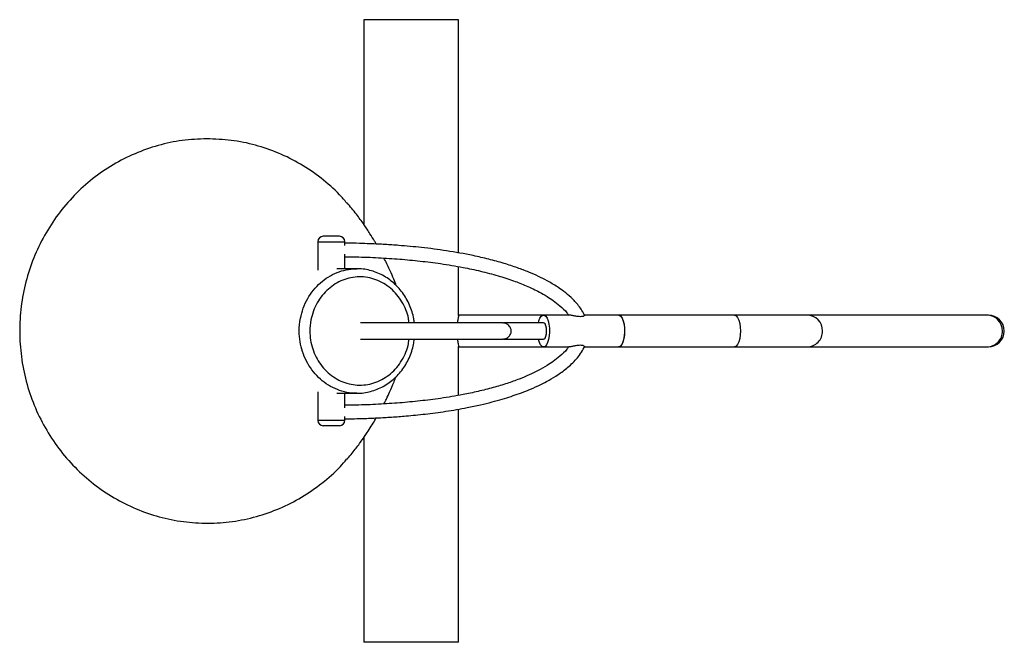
# Paper-space layout '_Superior' of a CAD drawing. Header units: millimetres. Extents: x -145 to 219, y -115 to 115.
import ezdxf

# ---------------------------------------------------------------- set-up
doc = ezdxf.new("R2010")
doc.units = ezdxf.units.MM

psp = doc.layouts.new('_Superior')

# ---------------------------------------------------------------- linework, layer by layer
at = {"color": 7, "linetype": 'Continuous', "lineweight": 25}
for p, q in [((-17.5, 115), (-17.5, 39.29)), ((17.5, 115), (-17.5, 115)), ((17.5, 28.81), (17.5, 115)), ((-34.56, 33), (-34.56, 22.48)), ((-26.56, 35), (-32.56, 35)), ((-24.56, 31.6), (-24.56, 33)), ((-24.56, 23), (-24.56, 28.35)), ((17.5, 5.72), (17.5, 23.76)), ((58.35, 5.85), (17.5, 5.85)), ((213.37, 5.85), (63.83, 5.85)), ((17.5, -23.76), (17.5, -5.72)), ((17.5, -5.85), (58.35, -5.85)), ((63.83, -5.85), (213.37, -5.85)), ((-34.56, -22.47), (-34.56, -33)), ((-24.56, -28.35), (-24.56, -23)), ((-20.17, -22.93), (-20.35, -22.94)), ((17.5, -115), (17.5, -28.84)), ((-24.56, -33), (-24.56, -31.6)), ((-26.56, -35), (-32.56, -35)), ((-17.5, -39.23), (-17.5, -115)), ((17.5, -115), (-17.5, -115))]:
    psp.add_line(p, q, dxfattribs=at)
at = {"color": 8, "linetype": 'Continuous', "lineweight": 25}
for p, q in [((-34.56, 33), (-24.56, 33)), ((-34.56, -33), (-24.56, -33))]:
    psp.add_line(p, q, dxfattribs=at)
at = {"color": 7, "linetype": 'Continuous', "lineweight": 25, "flags": 128}
for points in [[(46.97, 3.05), (47.15, 3.73), (47.56, 4.73), (48.05, 5.44), (48.59, 5.8), (49.15, 5.8), (49.69, 5.44), (50.18, 4.73), (50.58, 3.73), (50.88, 2.49), (51.05, 1.1), (51.09, -0.37), (50.99, -1.81), (50.75, -3.13), (50.39, -4.26), (49.94, -5.13), (49.42, -5.67), (48.87, -5.85), (48.87, -5.85)], [(76.61, 5.85), (76.75, 5.84), (77.3, 5.56), (77.81, 4.94), (78.24, 4), (78.56, 2.82), (78.77, 1.45), (78.84, 0)], [(76.61, 5.85), (76.89, 5.8), (77.43, 5.44), (77.92, 4.73), (78.33, 3.73), (78.63, 2.49), (78.8, 1.1), (78.83, -0.37), (78.73, -1.81), (78.49, -3.13), (78.14, -4.26), (77.69, -5.13), (77.17, -5.67), (76.61, -5.85), (76.61, -5.85)], [(48.87, -3), (49.07, -2.95), (49.44, -2.6), (49.74, -1.93), (49.94, -1.03), (50.01, 0), (49.94, 1.03), (49.74, 1.93), (49.44, 2.6), (49.07, 2.95), (48.87, 3)], [(78.84, 0), (78.77, -1.45), (78.56, -2.82), (78.24, -4), (77.81, -4.94), (77.3, -5.56), (76.75, -5.84), (76.61, -5.85)], [(48.87, -5.85), (48.32, -5.67), (47.8, -5.13), (47.35, -4.26), (46.99, -3.13), (46.97, -3.06)]]:
    psp.add_lwpolyline(points, dxfattribs=at)
at = {"color": 8, "linetype": 'Continuous', "lineweight": 25, "flags": 128}
for points in [[(119.44, 5.85), (119.58, 5.84), (120.13, 5.56), (120.63, 4.94), (121.06, 4), (121.39, 2.82), (121.6, 1.45), (121.66, 0)], [(121.66, 0), (121.6, -1.45), (121.39, -2.82), (121.06, -4), (120.63, -4.94), (120.13, -5.56), (119.58, -5.84), (119.44, -5.85)]]:
    psp.add_lwpolyline(points, dxfattribs=at)
at = {"color": 7, "linetype": 'Continuous', "lineweight": 25}
for centre, radius, start, end in [((-32.56, 33), 2, 90, 180), ((-26.56, 33), 2, 0, 90), ((213.37, 0), 5.85, 270, 90), ((-32.56, -33), 2, 180, 270), ((-26.56, -33), 2, 270, 0)]:
    psp.add_arc(centre, radius, start, end, dxfattribs=at)
at = {"color": 8, "linetype": 'Continuous', "lineweight": 25}
for centre, radius, start, end in [((146.25, 0.06), 5.79, 359.3891, 89.3221), ((212.75, 0.06), 5.79, 359.3891, 89.3221), ((146.27, -0.08), 5.77, 270.4687, 0.8201), ((212.77, -0.08), 5.77, 270.4687, 0.8201)]:
    psp.add_arc(centre, radius, start, end, dxfattribs=at)
at = {"color": 7, "linetype": 'Continuous', "lineweight": 25}
for points, knots in [([(-75.63, 71), (-78.65, 70.87), (-84.71, 70.62), (-93.62, 68.71), (-102.23, 65.7), (-110.38, 61.55), (-117.93, 56.36), (-124.75, 50.19), (-130.73, 43.17), (-135.76, 35.41), (-139.76, 27.05), (-142.66, 18.22), (-144.41, 9.08), (-144.98, -0.22), (-144.35, -9.51), (-142.55, -18.64), (-139.6, -27.45), (-135.56, -35.79), (-130.48, -43.52), (-124.46, -50.5), (-117.6, -56.62), (-110.02, -61.77), (-101.85, -65.87), (-93.23, -68.83), (-84.3, -70.62), (-75.22, -71.2), (-66.14, -70.57), (-57.22, -68.72), (-48.62, -65.7), (-40.46, -61.56), (-32.95, -56.32), (-27.4, -51.55), (-24.7, -48.27), (-23.95, -47.36)], [0, 0, 0, 0, 0.0329009, 0.0658374, 0.0987371, 0.1316384, 0.1645745, 0.1974741, 0.2303755, 0.2633115, 0.2962112, 0.3291125, 0.3620486, 0.3949483, 0.4278496, 0.4607857, 0.4936853, 0.5265867, 0.5595227, 0.5924224, 0.6253237, 0.6582598, 0.6911595, 0.7240608, 0.7569969, 0.7898965, 0.8227979, 0.8557339, 0.8886336, 0.9215349, 0.954471, 0.9873706, 1, 1, 1, 1]), ([(-23.84, 47.24), (-24.72, 48.29), (-27.56, 51.71), (-33.28, 56.59), (-40.82, 61.78), (-49, 65.87), (-57.62, 68.82), (-66.55, 70.68), (-72.6, 70.89), (-75.63, 71)], [0, 0, 0, 0, 0.0695038, 0.2245346, 0.3797291, 0.5347519, 0.6897827, 0.8449752, 1, 1, 1, 1]), ([(-12.96, 32.12), (-13.16, 32.47), (-13.93, 33.8), (-15.42, 36.2), (-17.64, 39.54), (-20.42, 43.4), (-22.58, 45.97), (-23.75, 47.36)], [0, 0, 0, 0, 0.061905, 0.232191, 0.445171, 0.701171, 1, 1, 1, 1]), ([(64.17, 5.53), (63.83, 6.21), (63.15, 7.56), (61.47, 9.9), (59.24, 12.29), (56.55, 14.52), (53.59, 16.6), (50.45, 18.46), (46.92, 20.23), (43.27, 21.84), (39.03, 23.45), (34.08, 25.06), (28.61, 26.56), (21.53, 28.19), (13.25, 29.66), (4.06, 30.85), (-2.7, 31.47), (-7.21, 31.79), (-9.73, 31.95), (-12.41, 32.1), (-15.56, 32.24), (-19.46, 32.37), (-22.55, 32.45), (-24.34, 32.46), (-24.56, 32.46)], [0, 0, 0, 0, 0.0226828, 0.0446455, 0.0856958, 0.1210694, 0.1509843, 0.1964498, 0.2333729, 0.2734946, 0.3203799, 0.3750242, 0.4364194, 0.4982473, 0.6033391, 0.7012682, 0.790083, 0.8176499, 0.8438581, 0.869798, 0.9024535, 0.9433919, 0.9932133, 1, 1, 1, 1]), ([(-24.56, 27.44), (-23.19, 27.43), (-19.05, 27.39), (-12.3, 27.11), (-4.4, 26.6), (3.27, 25.88), (11.09, 24.9), (18.54, 23.66), (25.62, 22.15), (31.86, 20.52), (37.48, 18.71), (41.79, 17.04), (44.98, 15.6), (47.57, 14.3), (50.07, 12.88), (52.6, 11.22), (55.11, 9.26), (57.05, 7.41), (58, 6.08), (58.23, 5.77)], [0, 0, 0, 0, 0.047259, 0.142175, 0.232504, 0.319637, 0.407154, 0.503387, 0.579189, 0.655884, 0.724422, 0.781342, 0.81369, 0.843638, 0.88013, 0.911223, 0.946065, 0.987403, 1, 1, 1, 1]), ([(-5.55, 16.77), (-5.85, 17.55), (-6.56, 19.4), (-8, 22.63), (-9.15, 25.14), (-10.04, 26.78), (-10.12, 26.94)], [0, 0, 0, 0, 0.221866, 0.52606, 0.955369, 1, 1, 1, 1]), ([(-20.16, 23), (-21.18, 23), (-23.22, 23), (-25.66, 23), (-27.08, 23), (-27.49, 23)], [0, 0, 0, 0, 0.41073, 0.82834, 1, 1, 1, 1]), ([(1.1, 3), (1.05, 3.5), (0.89, 4.9), (0.3, 7.11), (-0.62, 9.63), (-1.81, 12.01), (-3.27, 14.24), (-4.96, 16.27), (-6.86, 18.08), (-8.94, 19.64), (-11.18, 20.93), (-13.54, 21.92), (-15.99, 22.6), (-18.35, 22.98), (-19.91, 22.98), (-20.62, 22.97)], [0, 0, 0, 0, 0.045462, 0.126051, 0.206224, 0.287331, 0.368314, 0.449237, 0.530785, 0.611107, 0.692053, 0.773045, 0.852585, 0.932484, 1, 1, 1, 1]), ([(-20.61, 22.98), (-20.57, 22.99), (-20.42, 23.01), (-20.28, 22.99), (-20.17, 22.97)], [0, 0, 0, 0, 0.2541758, 1, 1, 1, 1]), ([(17.48, 5.72), (17.48, 5.71), (17.51, 5.66), (17.36, 4.96), (17.15, 4.02), (17.04, 3.22), (17.01, 3)], [0, 0, 0, 0, 0.111177, 0.476009, 0.854467, 1, 1, 1, 1]), ([(64.02, 5.78), (64.04, 5.77), (64.1, 5.73), (63.93, 5.57), (63.51, 5.39), (62.87, 5.29), (61.96, 5.28), (60.8, 5.43), (59.7, 5.65), (58.93, 5.79), (58.54, 5.84), (58.4, 5.85), (58.35, 5.85)], [0, 0, 0, 0, 0.0321, 0.139649, 0.245121, 0.347144, 0.453338, 0.62002, 0.791006, 0.882564, 0.957624, 1, 1, 1, 1]), ([(33.84, 3), (33.87, 3), (33.99, 3), (33.45, 3), (32.29, 3), (30.64, 3), (28.74, 3), (26.68, 3), (24.58, 3), (21.94, 3), (18.91, 3), (14.64, 3), (9.58, 3), (4.52, 3), (0.19, 3), (-3.05, 3), (-6.21, 3), (-9.17, 3), (-11.94, 3), (-14.46, 3), (-16.66, 3), (-18.13, 3), (-18.73, 3), (-18.77, 3)], [0, 0, 0, 0, 0.018637, 0.080639, 0.134714, 0.182858, 0.226421, 0.266232, 0.302744, 0.336162, 0.3938, 0.43894, 0.519605, 0.60405, 0.649298, 0.704384, 0.74737, 0.79567, 0.849713, 0.894419, 0.943145, 0.99647, 1, 1, 1, 1]), ([(33.67, -3), (34.03, -2.97), (34.7, -2.92), (35.71, -2.44), (36.43, -1.74), (36.76, -1.05), (36.87, -0.62), (36.9, -0.44), (36.92, -0.27), (36.95, 0.32), (36.76, 1.17), (36, 2.21), (34.88, 2.87), (34.09, 2.96), (33.67, 3)], [0, 0, 0, 0, 0.111688, 0.208338, 0.353675, 0.44017, 0.464798, 0.473872, 0.483147, 0.50577, 0.631094, 0.783077, 0.883951, 1, 1, 1, 1]), ([(48.87, 3), (47.36, 3), (44.52, 3), (40.63, 3), (37.17, 3), (35.22, 3), (34.25, 3)], [0, 0, 0, 0, 0.291607, 0.550217, 0.77901, 1, 1, 1, 1]), ([(-20.35, -22.96), (-19.82, -22.97), (-18.45, -22.99), (-16.26, -22.66), (-13.83, -22.02), (-11.49, -21.08), (-9.25, -19.84), (-7.16, -18.33), (-5.24, -16.58), (-3.53, -14.58), (-2.04, -12.39), (-0.79, -10.03), (0.17, -7.53), (0.83, -5.18), (1.03, -3.64), (1.11, -3)], [0, 0, 0, 0, 0.051322, 0.131331, 0.210747, 0.291378, 0.371799, 0.452224, 0.533964, 0.615194, 0.696208, 0.778294, 0.860019, 0.94108, 1, 1, 1, 1]), ([(-18.77, -3), (-18.73, -3), (-18.13, -3), (-16.66, -3), (-14.46, -3), (-11.94, -3), (-9.17, -3), (-6.21, -3), (-3.05, -3), (0.19, -3), (4.52, -3), (9.58, -3), (14.64, -3), (18.91, -3), (21.94, -3), (24.58, -3), (26.68, -3), (28.74, -3), (30.64, -3), (32.29, -3), (33.45, -3), (33.99, -3), (33.87, -3), (33.84, -3)], [0, 0, 0, 0, 0.00353, 0.056855, 0.105581, 0.150287, 0.20433, 0.25263, 0.295616, 0.350702, 0.39595, 0.480395, 0.56106, 0.6062, 0.663838, 0.697256, 0.733768, 0.773579, 0.817142, 0.865286, 0.919361, 0.981363, 1, 1, 1, 1]), ([(17.01, -3), (17.03, -3.18), (17.13, -3.95), (17.35, -4.92), (17.51, -5.67), (17.48, -5.71), (17.48, -5.72)], [0, 0, 0, 0, 0.119258, 0.502536, 0.895676, 1, 1, 1, 1]), ([(34.25, -3), (34.86, -3), (36.54, -3), (39.78, -3), (44.04, -3), (47.19, -3), (48.87, -3)], [0, 0, 0, 0, 0.14124, 0.389268, 0.67397, 1, 1, 1, 1]), ([(-24.56, -32.47), (-23.36, -32.45), (-21.11, -32.41), (-17.99, -32.32), (-15.19, -32.22), (-11.69, -32.06), (-7.27, -31.81), (-1.38, -31.36), (5.31, -30.69), (12.85, -29.7), (19.66, -28.53), (25.37, -27.32), (29.69, -26.27), (33.46, -25.22), (36.83, -24.18), (40.01, -23.08), (43.35, -21.8), (47.03, -20.2), (50.74, -18.31), (54.44, -16.07), (58.03, -13.41), (60.93, -10.57), (62.98, -7.86), (63.78, -6.3), (64.17, -5.53)], [0, 0, 0, 0, 0.037996, 0.070939, 0.098601, 0.12636, 0.181591, 0.238359, 0.312783, 0.393596, 0.478056, 0.530602, 0.576962, 0.617753, 0.653526, 0.68733, 0.723022, 0.765216, 0.812048, 0.85195, 0.898435, 0.948498, 0.974142, 1, 1, 1, 1]), ([(58.23, -5.77), (58, -6.08), (57.05, -7.41), (55.11, -9.26), (52.6, -11.22), (49.84, -13.03), (46.87, -14.68), (43.43, -16.33), (39.7, -17.88), (35.24, -19.46), (30.15, -20.98), (24.69, -22.35), (18.22, -23.71), (11.09, -24.9), (3.27, -25.88), (-4.4, -26.6), (-12.3, -27.11), (-19.05, -27.39), (-23.19, -27.43), (-24.56, -27.44)], [0, 0, 0, 0, 0.012597, 0.053935, 0.088777, 0.119869, 0.165367, 0.204277, 0.249862, 0.303416, 0.365937, 0.431746, 0.496614, 0.592847, 0.680363, 0.767497, 0.857825, 0.952742, 1, 1, 1, 1]), ([(64.02, -5.78), (64.04, -5.77), (64.1, -5.73), (63.93, -5.57), (63.51, -5.39), (62.87, -5.29), (61.96, -5.28), (60.8, -5.43), (59.7, -5.65), (58.93, -5.79), (58.54, -5.84), (58.4, -5.85), (58.35, -5.85)], [0, 0, 0, 0, 0.032012, 0.13957, 0.245052, 0.347085, 0.453288, 0.619986, 0.790987, 0.882554, 0.95762, 1, 1, 1, 1]), ([(-10.15, -26.94), (-9.85, -26.34), (-9.1, -24.89), (-7.83, -22.18), (-6.62, -19.47), (-5.89, -17.52), (-5.64, -16.87)], [0, 0, 0, 0, 0.183048, 0.4421861, 0.8135158, 1, 1, 1, 1]), ([(-27.51, -23), (-27.31, -23), (-26.08, -23), (-23.63, -23), (-21.33, -23), (-20.17, -23)], [0, 0, 0, 0, 0.085833, 0.54044, 1, 1, 1, 1]), ([(-23.86, -47.47), (-22.82, -46.25), (-20.93, -44.01), (-18.44, -40.63), (-16.49, -37.78), (-14.87, -35.27), (-13.71, -33.4), (-13.14, -32.39), (-12.98, -32.12)], [0, 0, 0, 0, 0.290033, 0.529326, 0.695656, 0.828732, 0.95456, 1, 1, 1, 1])]:
    psp.add_open_spline(points, degree=3, knots=knots, dxfattribs=at)
at = {"color": 8, "linetype": 'Continuous', "lineweight": 25}
for points, knots in [([(-20.35, -22.94), (-20.61, -22.96), (-22.1, -23.04), (-24.76, -22.53), (-28.25, -21.39), (-31.46, -19.58), (-34.38, -17.22), (-36.84, -14.4), (-38.85, -11.18), (-40.31, -7.68), (-41.22, -3.94), (-41.57, 0.23), (-41.16, 4.43), (-40.04, 8.49), (-38.42, 11.98), (-36.27, 15.16), (-33.69, 17.85), (-30.73, 20.06), (-27.51, 21.67), (-24.1, 22.73), (-21.77, 22.9), (-20.61, 22.98)], [0, 0, 0, 0, 0.012169, 0.067362, 0.121359, 0.176965, 0.230757, 0.286098, 0.339005, 0.393381, 0.446424, 0.501003, 0.56839, 0.622405, 0.67803, 0.731813, 0.787144, 0.840009, 0.894341, 0.947261, 1, 1, 1, 1]), ([(-0.86, 3), (-0.91, 3.56), (-1.05, 5.2), (-1.96, 7.82), (-3.37, 10.77), (-5.27, 13.45), (-7.56, 15.76), (-10.2, 17.65), (-13.07, 19.02), (-16.15, 19.85), (-19.26, 20.1), (-22.37, 19.76), (-25.35, 18.88), (-28.16, 17.46), (-30.72, 15.56), (-32.99, 13.2), (-34.85, 10.46), (-36.28, 7.4), (-37.28, 3.88), (-37.63, 0.23), (-37.34, -3.39), (-36.55, -6.62), (-35.27, -9.68), (-33.55, -12.47), (-31.39, -14.95), (-28.88, -16.99), (-26.06, -18.58), (-23.07, -19.6), (-19.95, -20.07), (-16.85, -19.95), (-13.8, -19.27), (-10.94, -18.06), (-8.27, -16.33), (-5.89, -14.16), (-3.85, -11.55), (-2.27, -8.61), (-1.2, -5.72), (-0.92, -3.8), (-0.8, -3)], [0, 0, 0, 0, 0.014025, 0.041383, 0.069512, 0.097352, 0.125984, 0.154092, 0.183016, 0.211033, 0.239889, 0.267393, 0.295695, 0.323233, 0.351544, 0.379573, 0.408414, 0.43653, 0.465479, 0.50048, 0.528043, 0.556411, 0.583972, 0.612306, 0.640339, 0.669184, 0.697291, 0.72623, 0.754057, 0.78272, 0.810089, 0.838234, 0.865885, 0.894306, 0.922452, 0.951413, 0.979564, 1, 1, 1, 1])]:
    psp.add_open_spline(points, degree=3, knots=knots, dxfattribs=at)

doc.saveas('drawing.dxf')
